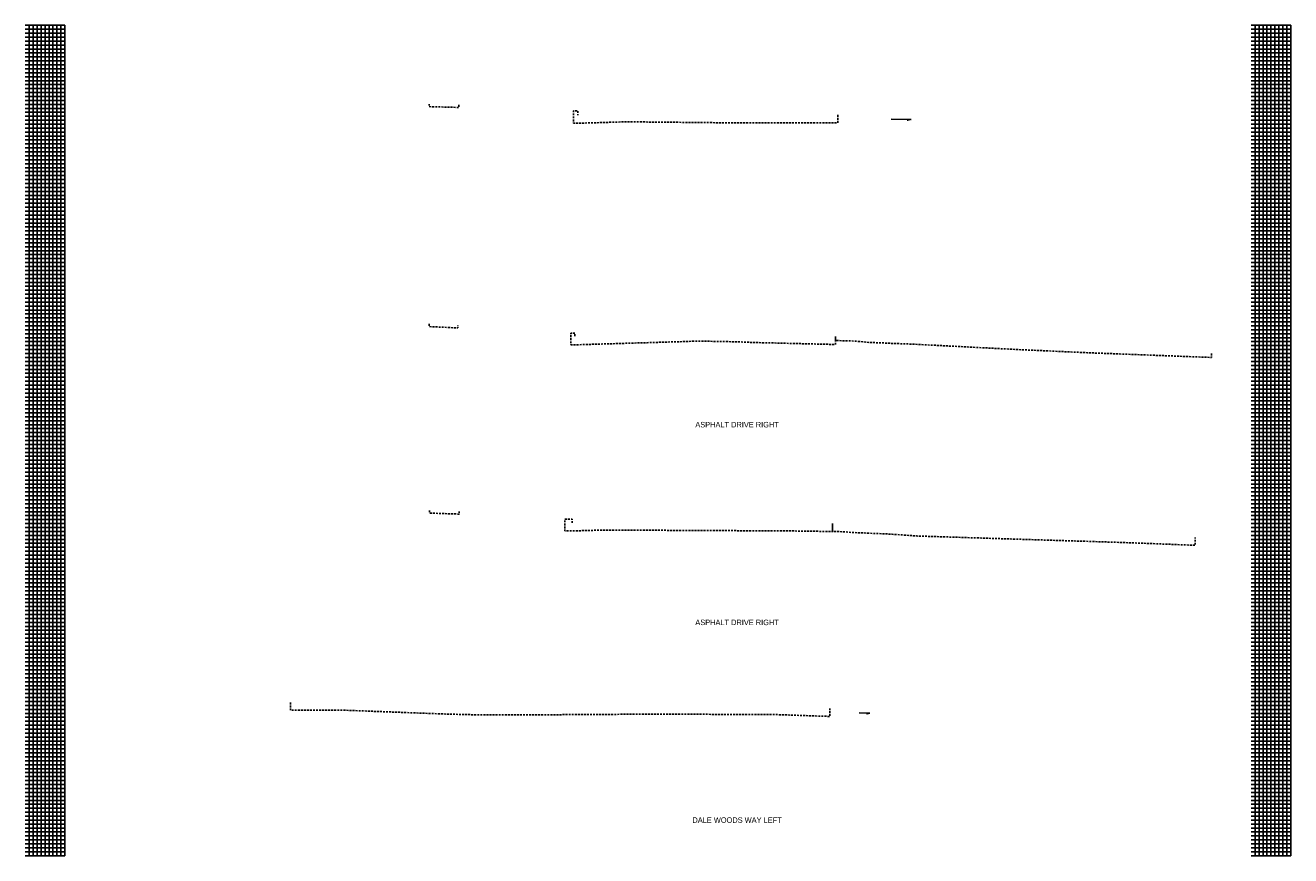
# Model space of a CAD drawing. Header units: feet. Extents: x -492 to 1379366, y 23 to 461004.
# Tile 17 of 19: x 1377690 to 1377850, y 457566 to 457671. Entities that reach past the tile are written whole.
import ezdxf

# ---------------------------------------------------------------- set-up
doc = ezdxf.new("R2010")
doc.units = ezdxf.units.FT
doc.header["$LTSCALE"] = 3.5
doc.header["$MEASUREMENT"] = 0
doc.linetypes.add('OhDOT_USTN2', pattern=[0.11, 0.069, -0.041])
for name, color, linetype in [('SH_Major_Grid_Line', 254, 'Continuous'), ('SH_Minor_Grid_Line', 247, 'Continuous'), ('XS_P_Curb', 6, 'Continuous'), ('XS_P_Finished_Grade', 3, 'Continuous'), ('XS_P_Text_Info', 7, 'Continuous'), ('XS_X_Ground_Line', 180, 'OhDOT_USTN2')]:
    doc.layers.add(name, color=color, linetype=linetype)
doc.styles.add('Slanted-Normal', font='font31.shx', dxfattribs={"height": 0.1})

msp = doc.modelspace()

# ---------------------------------------------------------------- linework, layer by layer
at = {"layer": 'SH_Major_Grid_Line', "color": 1}
for p, q in [((1377690.03, 457671.38), (1377695.03, 457671.38)), ((1377695.03, 457671.38), (1377695.03, 457566.38)), ((1377845.03, 457671.38), (1377850.03, 457671.38)), ((1377850.03, 457671.38), (1377850.03, 457566.38)), ((1377690.03, 457666.38), (1377695.03, 457666.38)), ((1377845.03, 457666.38), (1377850.03, 457666.38)), ((1377690.03, 457661.38), (1377695.03, 457661.38)), ((1377845.03, 457661.38), (1377850.03, 457661.38)), ((1377690.03, 457656.38), (1377695.03, 457656.38)), ((1377845.03, 457656.38), (1377850.03, 457656.38)), ((1377690.03, 457651.38), (1377695.03, 457651.38)), ((1377845.03, 457651.38), (1377850.03, 457651.38)), ((1377690.03, 457646.38), (1377695.03, 457646.38)), ((1377845.03, 457646.38), (1377850.03, 457646.38)), ((1377690.03, 457641.38), (1377695.03, 457641.38)), ((1377845.03, 457641.38), (1377850.03, 457641.38)), ((1377690.03, 457636.38), (1377695.03, 457636.38)), ((1377845.03, 457636.38), (1377850.03, 457636.38)), ((1377690.03, 457631.38), (1377695.03, 457631.38)), ((1377845.03, 457631.38), (1377850.03, 457631.38)), ((1377690.03, 457626.38), (1377695.03, 457626.38)), ((1377845.03, 457626.38), (1377850.03, 457626.38)), ((1377690.03, 457621.38), (1377695.03, 457621.38)), ((1377845.03, 457621.38), (1377850.03, 457621.38)), ((1377690.03, 457616.38), (1377695.03, 457616.38)), ((1377845.03, 457616.38), (1377850.03, 457616.38)), ((1377690.03, 457611.38), (1377695.03, 457611.38)), ((1377845.03, 457611.38), (1377850.03, 457611.38)), ((1377690.03, 457606.38), (1377695.03, 457606.38)), ((1377845.03, 457606.38), (1377850.03, 457606.38)), ((1377690.03, 457601.38), (1377695.03, 457601.38)), ((1377845.03, 457601.38), (1377850.03, 457601.38)), ((1377690.03, 457596.38), (1377695.03, 457596.38)), ((1377845.03, 457596.38), (1377850.03, 457596.38)), ((1377690.03, 457591.38), (1377695.03, 457591.38)), ((1377845.03, 457591.38), (1377850.03, 457591.38)), ((1377690.03, 457586.38), (1377695.03, 457586.38)), ((1377845.03, 457586.38), (1377850.03, 457586.38)), ((1377690.03, 457581.38), (1377695.03, 457581.38)), ((1377845.03, 457581.38), (1377850.03, 457581.38)), ((1377690.03, 457576.38), (1377695.03, 457576.38)), ((1377845.03, 457576.38), (1377850.03, 457576.38)), ((1377690.03, 457571.38), (1377695.03, 457571.38)), ((1377845.03, 457571.38), (1377850.03, 457571.38)), ((1377690.03, 457566.38), (1377695.03, 457566.38)), ((1377845.03, 457566.38), (1377850.03, 457566.38))]:
    msp.add_line(p, q, dxfattribs=at)
at = {"layer": 'SH_Minor_Grid_Line', "color": 254}
for p, q in [((1377690.03, 457670.88), (1377695.03, 457670.88)), ((1377690.03, 457670.38), (1377695.03, 457670.38)), ((1377690.53, 457671.38), (1377690.53, 457566.38)), ((1377691.03, 457671.38), (1377691.03, 457566.38)), ((1377691.53, 457671.38), (1377691.53, 457566.38)), ((1377692.03, 457671.38), (1377692.03, 457566.38)), ((1377692.53, 457671.38), (1377692.53, 457566.38)), ((1377693.03, 457671.38), (1377693.03, 457566.38)), ((1377693.53, 457671.38), (1377693.53, 457566.38)), ((1377694.03, 457671.38), (1377694.03, 457566.38)), ((1377694.53, 457671.38), (1377694.53, 457566.38)), ((1377845.03, 457670.88), (1377850.03, 457670.88)), ((1377845.03, 457670.38), (1377850.03, 457670.38)), ((1377845.53, 457671.38), (1377845.53, 457566.38)), ((1377846.03, 457671.38), (1377846.03, 457566.38)), ((1377846.53, 457671.38), (1377846.53, 457566.38)), ((1377847.03, 457671.38), (1377847.03, 457566.38)), ((1377847.53, 457671.38), (1377847.53, 457566.38)), ((1377848.03, 457671.38), (1377848.03, 457566.38)), ((1377848.53, 457671.38), (1377848.53, 457566.38)), ((1377849.03, 457671.38), (1377849.03, 457566.38)), ((1377849.53, 457671.38), (1377849.53, 457566.38)), ((1377690.03, 457669.88), (1377695.03, 457669.88)), ((1377690.03, 457669.38), (1377695.03, 457669.38)), ((1377690.03, 457668.88), (1377695.03, 457668.88)), ((1377845.03, 457669.88), (1377850.03, 457669.88)), ((1377845.03, 457669.38), (1377850.03, 457669.38)), ((1377845.03, 457668.88), (1377850.03, 457668.88)), ((1377690.03, 457668.38), (1377695.03, 457668.38)), ((1377690.03, 457667.88), (1377695.03, 457667.88)), ((1377690.03, 457667.38), (1377695.03, 457667.38)), ((1377845.03, 457668.38), (1377850.03, 457668.38)), ((1377845.03, 457667.88), (1377850.03, 457667.88)), ((1377845.03, 457667.38), (1377850.03, 457667.38)), ((1377690.03, 457666.88), (1377695.03, 457666.88)), ((1377690.03, 457665.88), (1377695.03, 457665.88)), ((1377690.03, 457665.38), (1377695.03, 457665.38)), ((1377845.03, 457666.88), (1377850.03, 457666.88)), ((1377845.03, 457665.88), (1377850.03, 457665.88)), ((1377845.03, 457665.38), (1377850.03, 457665.38)), ((1377690.03, 457664.88), (1377695.03, 457664.88)), ((1377690.03, 457664.38), (1377695.03, 457664.38)), ((1377690.03, 457663.88), (1377695.03, 457663.88)), ((1377845.03, 457664.88), (1377850.03, 457664.88)), ((1377845.03, 457664.38), (1377850.03, 457664.38)), ((1377845.03, 457663.88), (1377850.03, 457663.88)), ((1377690.03, 457663.38), (1377695.03, 457663.38)), ((1377690.03, 457662.88), (1377695.03, 457662.88)), ((1377690.03, 457662.38), (1377695.03, 457662.38)), ((1377845.03, 457663.38), (1377850.03, 457663.38)), ((1377845.03, 457662.88), (1377850.03, 457662.88)), ((1377845.03, 457662.38), (1377850.03, 457662.38)), ((1377690.03, 457661.88), (1377695.03, 457661.88)), ((1377690.03, 457660.88), (1377695.03, 457660.88)), ((1377845.03, 457661.88), (1377850.03, 457661.88)), ((1377845.03, 457660.88), (1377850.03, 457660.88)), ((1377690.03, 457660.38), (1377695.03, 457660.38)), ((1377690.03, 457659.88), (1377695.03, 457659.88)), ((1377690.03, 457659.38), (1377695.03, 457659.38)), ((1377845.03, 457660.38), (1377850.03, 457660.38)), ((1377845.03, 457659.88), (1377850.03, 457659.88)), ((1377845.03, 457659.38), (1377850.03, 457659.38)), ((1377690.03, 457658.88), (1377695.03, 457658.88)), ((1377690.03, 457658.38), (1377695.03, 457658.38)), ((1377690.03, 457657.88), (1377695.03, 457657.88)), ((1377690.03, 457657.38), (1377695.03, 457657.38)), ((1377845.03, 457658.88), (1377850.03, 457658.88)), ((1377845.03, 457658.38), (1377850.03, 457658.38)), ((1377845.03, 457657.88), (1377850.03, 457657.88)), ((1377845.03, 457657.38), (1377850.03, 457657.38)), ((1377690.03, 457656.88), (1377695.03, 457656.88)), ((1377690.03, 457655.88), (1377695.03, 457655.88)), ((1377845.03, 457656.88), (1377850.03, 457656.88)), ((1377845.03, 457655.88), (1377850.03, 457655.88)), ((1377690.03, 457655.38), (1377695.03, 457655.38)), ((1377690.03, 457654.88), (1377695.03, 457654.88)), ((1377690.03, 457654.38), (1377695.03, 457654.38)), ((1377845.03, 457655.38), (1377850.03, 457655.38)), ((1377845.03, 457654.88), (1377850.03, 457654.88)), ((1377845.03, 457654.38), (1377850.03, 457654.38)), ((1377690.03, 457653.88), (1377695.03, 457653.88)), ((1377690.03, 457653.38), (1377695.03, 457653.38)), ((1377690.03, 457652.88), (1377695.03, 457652.88)), ((1377845.03, 457653.88), (1377850.03, 457653.88)), ((1377845.03, 457653.38), (1377850.03, 457653.38)), ((1377845.03, 457652.88), (1377850.03, 457652.88)), ((1377690.03, 457652.38), (1377695.03, 457652.38)), ((1377690.03, 457651.88), (1377695.03, 457651.88)), ((1377845.03, 457652.38), (1377850.03, 457652.38)), ((1377845.03, 457651.88), (1377850.03, 457651.88)), ((1377690.03, 457650.88), (1377695.03, 457650.88)), ((1377690.03, 457650.38), (1377695.03, 457650.38)), ((1377690.03, 457649.88), (1377695.03, 457649.88)), ((1377690.03, 457649.38), (1377695.03, 457649.38)), ((1377845.03, 457650.88), (1377850.03, 457650.88)), ((1377845.03, 457650.38), (1377850.03, 457650.38)), ((1377845.03, 457649.88), (1377850.03, 457649.88)), ((1377845.03, 457649.38), (1377850.03, 457649.38)), ((1377690.03, 457648.88), (1377695.03, 457648.88)), ((1377690.03, 457648.38), (1377695.03, 457648.38)), ((1377690.03, 457647.88), (1377695.03, 457647.88)), ((1377845.03, 457648.88), (1377850.03, 457648.88)), ((1377845.03, 457648.38), (1377850.03, 457648.38)), ((1377845.03, 457647.88), (1377850.03, 457647.88)), ((1377690.03, 457647.38), (1377695.03, 457647.38)), ((1377690.03, 457646.88), (1377695.03, 457646.88)), ((1377845.03, 457647.38), (1377850.03, 457647.38)), ((1377845.03, 457646.88), (1377850.03, 457646.88)), ((1377690.03, 457645.88), (1377695.03, 457645.88)), ((1377690.03, 457645.38), (1377695.03, 457645.38)), ((1377690.03, 457644.88), (1377695.03, 457644.88)), ((1377845.03, 457645.88), (1377850.03, 457645.88)), ((1377845.03, 457645.38), (1377850.03, 457645.38)), ((1377845.03, 457644.88), (1377850.03, 457644.88)), ((1377690.03, 457644.38), (1377695.03, 457644.38)), ((1377690.03, 457643.88), (1377695.03, 457643.88)), ((1377690.03, 457643.38), (1377695.03, 457643.38)), ((1377845.03, 457644.38), (1377850.03, 457644.38)), ((1377845.03, 457643.88), (1377850.03, 457643.88)), ((1377845.03, 457643.38), (1377850.03, 457643.38)), ((1377690.03, 457642.88), (1377695.03, 457642.88)), ((1377690.03, 457642.38), (1377695.03, 457642.38)), ((1377690.03, 457641.88), (1377695.03, 457641.88)), ((1377845.03, 457642.88), (1377850.03, 457642.88)), ((1377845.03, 457642.38), (1377850.03, 457642.38)), ((1377845.03, 457641.88), (1377850.03, 457641.88)), ((1377690.03, 457640.88), (1377695.03, 457640.88)), ((1377690.03, 457640.38), (1377695.03, 457640.38)), ((1377690.03, 457639.88), (1377695.03, 457639.88)), ((1377845.03, 457640.88), (1377850.03, 457640.88)), ((1377845.03, 457640.38), (1377850.03, 457640.38)), ((1377845.03, 457639.88), (1377850.03, 457639.88)), ((1377690.03, 457639.38), (1377695.03, 457639.38)), ((1377690.03, 457638.88), (1377695.03, 457638.88)), ((1377690.03, 457638.38), (1377695.03, 457638.38)), ((1377845.03, 457639.38), (1377850.03, 457639.38)), ((1377845.03, 457638.88), (1377850.03, 457638.88)), ((1377845.03, 457638.38), (1377850.03, 457638.38)), ((1377690.03, 457637.88), (1377695.03, 457637.88)), ((1377690.03, 457637.38), (1377695.03, 457637.38)), ((1377690.03, 457636.88), (1377695.03, 457636.88)), ((1377845.03, 457637.88), (1377850.03, 457637.88)), ((1377845.03, 457637.38), (1377850.03, 457637.38)), ((1377845.03, 457636.88), (1377850.03, 457636.88)), ((1377690.03, 457635.88), (1377695.03, 457635.88)), ((1377690.03, 457635.38), (1377695.03, 457635.38)), ((1377845.03, 457635.88), (1377850.03, 457635.88)), ((1377845.03, 457635.38), (1377850.03, 457635.38)), ((1377690.03, 457634.88), (1377695.03, 457634.88)), ((1377690.03, 457634.38), (1377695.03, 457634.38)), ((1377690.03, 457633.88), (1377695.03, 457633.88)), ((1377690.03, 457633.38), (1377695.03, 457633.38)), ((1377845.03, 457634.88), (1377850.03, 457634.88)), ((1377845.03, 457634.38), (1377850.03, 457634.38)), ((1377845.03, 457633.88), (1377850.03, 457633.88)), ((1377845.03, 457633.38), (1377850.03, 457633.38)), ((1377690.03, 457632.88), (1377695.03, 457632.88)), ((1377690.03, 457632.38), (1377695.03, 457632.38)), ((1377690.03, 457631.88), (1377695.03, 457631.88)), ((1377845.03, 457632.88), (1377850.03, 457632.88)), ((1377845.03, 457632.38), (1377850.03, 457632.38)), ((1377845.03, 457631.88), (1377850.03, 457631.88)), ((1377690.03, 457630.88), (1377695.03, 457630.88)), ((1377690.03, 457630.38), (1377695.03, 457630.38)), ((1377845.03, 457630.88), (1377850.03, 457630.88)), ((1377845.03, 457630.38), (1377850.03, 457630.38)), ((1377690.03, 457629.88), (1377695.03, 457629.88)), ((1377690.03, 457629.38), (1377695.03, 457629.38)), ((1377690.03, 457628.88), (1377695.03, 457628.88)), ((1377845.03, 457629.88), (1377850.03, 457629.88)), ((1377845.03, 457629.38), (1377850.03, 457629.38)), ((1377845.03, 457628.88), (1377850.03, 457628.88)), ((1377690.03, 457628.38), (1377695.03, 457628.38)), ((1377690.03, 457627.88), (1377695.03, 457627.88)), ((1377690.03, 457627.38), (1377695.03, 457627.38)), ((1377845.03, 457628.38), (1377850.03, 457628.38)), ((1377845.03, 457627.88), (1377850.03, 457627.88)), ((1377845.03, 457627.38), (1377850.03, 457627.38)), ((1377690.03, 457626.88), (1377695.03, 457626.88)), ((1377690.03, 457625.88), (1377695.03, 457625.88)), ((1377690.03, 457625.38), (1377695.03, 457625.38)), ((1377845.03, 457626.88), (1377850.03, 457626.88)), ((1377845.03, 457625.88), (1377850.03, 457625.88)), ((1377845.03, 457625.38), (1377850.03, 457625.38)), ((1377690.03, 457624.88), (1377695.03, 457624.88)), ((1377690.03, 457624.38), (1377695.03, 457624.38)), ((1377690.03, 457623.88), (1377695.03, 457623.88)), ((1377845.03, 457624.88), (1377850.03, 457624.88)), ((1377845.03, 457624.38), (1377850.03, 457624.38)), ((1377845.03, 457623.88), (1377850.03, 457623.88)), ((1377690.03, 457623.38), (1377695.03, 457623.38)), ((1377690.03, 457622.88), (1377695.03, 457622.88)), ((1377690.03, 457622.38), (1377695.03, 457622.38)), ((1377845.03, 457623.38), (1377850.03, 457623.38)), ((1377845.03, 457622.88), (1377850.03, 457622.88)), ((1377845.03, 457622.38), (1377850.03, 457622.38)), ((1377690.03, 457621.88), (1377695.03, 457621.88)), ((1377690.03, 457620.88), (1377695.03, 457620.88)), ((1377845.03, 457621.88), (1377850.03, 457621.88)), ((1377845.03, 457620.88), (1377850.03, 457620.88)), ((1377690.03, 457620.38), (1377695.03, 457620.38)), ((1377690.03, 457619.88), (1377695.03, 457619.88)), ((1377690.03, 457619.38), (1377695.03, 457619.38)), ((1377845.03, 457620.38), (1377850.03, 457620.38)), ((1377845.03, 457619.88), (1377850.03, 457619.88)), ((1377845.03, 457619.38), (1377850.03, 457619.38)), ((1377690.03, 457618.88), (1377695.03, 457618.88)), ((1377690.03, 457618.38), (1377695.03, 457618.38)), ((1377690.03, 457617.88), (1377695.03, 457617.88)), ((1377690.03, 457617.38), (1377695.03, 457617.38)), ((1377845.03, 457618.88), (1377850.03, 457618.88)), ((1377845.03, 457618.38), (1377850.03, 457618.38)), ((1377845.03, 457617.88), (1377850.03, 457617.88)), ((1377845.03, 457617.38), (1377850.03, 457617.38)), ((1377690.03, 457616.88), (1377695.03, 457616.88)), ((1377690.03, 457615.88), (1377695.03, 457615.88)), ((1377845.03, 457616.88), (1377850.03, 457616.88)), ((1377845.03, 457615.88), (1377850.03, 457615.88)), ((1377690.03, 457615.38), (1377695.03, 457615.38)), ((1377690.03, 457614.88), (1377695.03, 457614.88)), ((1377690.03, 457614.38), (1377695.03, 457614.38)), ((1377845.03, 457615.38), (1377850.03, 457615.38)), ((1377845.03, 457614.88), (1377850.03, 457614.88)), ((1377845.03, 457614.38), (1377850.03, 457614.38)), ((1377690.03, 457613.88), (1377695.03, 457613.88)), ((1377690.03, 457613.38), (1377695.03, 457613.38)), ((1377690.03, 457612.88), (1377695.03, 457612.88)), ((1377845.03, 457613.88), (1377850.03, 457613.88)), ((1377845.03, 457613.38), (1377850.03, 457613.38)), ((1377845.03, 457612.88), (1377850.03, 457612.88)), ((1377690.03, 457612.38), (1377695.03, 457612.38)), ((1377690.03, 457611.88), (1377695.03, 457611.88)), ((1377845.03, 457612.38), (1377850.03, 457612.38)), ((1377845.03, 457611.88), (1377850.03, 457611.88)), ((1377690.03, 457610.88), (1377695.03, 457610.88)), ((1377690.03, 457610.38), (1377695.03, 457610.38)), ((1377690.03, 457609.88), (1377695.03, 457609.88)), ((1377690.03, 457609.38), (1377695.03, 457609.38)), ((1377845.03, 457610.88), (1377850.03, 457610.88)), ((1377845.03, 457610.38), (1377850.03, 457610.38)), ((1377845.03, 457609.88), (1377850.03, 457609.88)), ((1377845.03, 457609.38), (1377850.03, 457609.38)), ((1377690.03, 457608.88), (1377695.03, 457608.88)), ((1377690.03, 457608.38), (1377695.03, 457608.38)), ((1377690.03, 457607.88), (1377695.03, 457607.88)), ((1377845.03, 457608.88), (1377850.03, 457608.88)), ((1377845.03, 457608.38), (1377850.03, 457608.38)), ((1377845.03, 457607.88), (1377850.03, 457607.88)), ((1377690.03, 457607.38), (1377695.03, 457607.38)), ((1377690.03, 457606.88), (1377695.03, 457606.88)), ((1377845.03, 457607.38), (1377850.03, 457607.38)), ((1377845.03, 457606.88), (1377850.03, 457606.88)), ((1377690.03, 457605.88), (1377695.03, 457605.88)), ((1377690.03, 457605.38), (1377695.03, 457605.38)), ((1377690.03, 457604.88), (1377695.03, 457604.88)), ((1377845.03, 457605.88), (1377850.03, 457605.88)), ((1377845.03, 457605.38), (1377850.03, 457605.38)), ((1377845.03, 457604.88), (1377850.03, 457604.88)), ((1377690.03, 457604.38), (1377695.03, 457604.38)), ((1377690.03, 457603.88), (1377695.03, 457603.88)), ((1377690.03, 457603.38), (1377695.03, 457603.38)), ((1377845.03, 457604.38), (1377850.03, 457604.38)), ((1377845.03, 457603.88), (1377850.03, 457603.88)), ((1377845.03, 457603.38), (1377850.03, 457603.38)), ((1377690.03, 457602.88), (1377695.03, 457602.88)), ((1377690.03, 457602.38), (1377695.03, 457602.38)), ((1377690.03, 457601.88), (1377695.03, 457601.88)), ((1377845.03, 457602.88), (1377850.03, 457602.88)), ((1377845.03, 457602.38), (1377850.03, 457602.38)), ((1377845.03, 457601.88), (1377850.03, 457601.88)), ((1377690.03, 457600.88), (1377695.03, 457600.88)), ((1377690.03, 457600.38), (1377695.03, 457600.38)), ((1377690.03, 457599.88), (1377695.03, 457599.88)), ((1377845.03, 457600.88), (1377850.03, 457600.88)), ((1377845.03, 457600.38), (1377850.03, 457600.38)), ((1377845.03, 457599.88), (1377850.03, 457599.88)), ((1377690.03, 457599.38), (1377695.03, 457599.38)), ((1377690.03, 457598.88), (1377695.03, 457598.88)), ((1377690.03, 457598.38), (1377695.03, 457598.38)), ((1377845.03, 457599.38), (1377850.03, 457599.38)), ((1377845.03, 457598.88), (1377850.03, 457598.88)), ((1377845.03, 457598.38), (1377850.03, 457598.38)), ((1377690.03, 457597.88), (1377695.03, 457597.88)), ((1377690.03, 457597.38), (1377695.03, 457597.38)), ((1377690.03, 457596.88), (1377695.03, 457596.88)), ((1377845.03, 457597.88), (1377850.03, 457597.88)), ((1377845.03, 457597.38), (1377850.03, 457597.38)), ((1377845.03, 457596.88), (1377850.03, 457596.88)), ((1377690.03, 457595.88), (1377695.03, 457595.88)), ((1377690.03, 457595.38), (1377695.03, 457595.38)), ((1377845.03, 457595.88), (1377850.03, 457595.88)), ((1377845.03, 457595.38), (1377850.03, 457595.38)), ((1377690.03, 457594.88), (1377695.03, 457594.88)), ((1377690.03, 457594.38), (1377695.03, 457594.38)), ((1377690.03, 457593.88), (1377695.03, 457593.88)), ((1377690.03, 457593.38), (1377695.03, 457593.38)), ((1377845.03, 457594.88), (1377850.03, 457594.88)), ((1377845.03, 457594.38), (1377850.03, 457594.38)), ((1377845.03, 457593.88), (1377850.03, 457593.88)), ((1377845.03, 457593.38), (1377850.03, 457593.38)), ((1377690.03, 457592.88), (1377695.03, 457592.88)), ((1377690.03, 457592.38), (1377695.03, 457592.38)), ((1377690.03, 457591.88), (1377695.03, 457591.88)), ((1377845.03, 457592.88), (1377850.03, 457592.88)), ((1377845.03, 457592.38), (1377850.03, 457592.38)), ((1377845.03, 457591.88), (1377850.03, 457591.88)), ((1377690.03, 457590.88), (1377695.03, 457590.88)), ((1377690.03, 457590.38), (1377695.03, 457590.38)), ((1377845.03, 457590.88), (1377850.03, 457590.88)), ((1377845.03, 457590.38), (1377850.03, 457590.38)), ((1377690.03, 457589.88), (1377695.03, 457589.88)), ((1377690.03, 457589.38), (1377695.03, 457589.38)), ((1377690.03, 457588.88), (1377695.03, 457588.88)), ((1377845.03, 457589.88), (1377850.03, 457589.88)), ((1377845.03, 457589.38), (1377850.03, 457589.38)), ((1377845.03, 457588.88), (1377850.03, 457588.88)), ((1377690.03, 457588.38), (1377695.03, 457588.38)), ((1377690.03, 457587.88), (1377695.03, 457587.88)), ((1377690.03, 457587.38), (1377695.03, 457587.38)), ((1377845.03, 457588.38), (1377850.03, 457588.38)), ((1377845.03, 457587.88), (1377850.03, 457587.88)), ((1377845.03, 457587.38), (1377850.03, 457587.38)), ((1377690.03, 457586.88), (1377695.03, 457586.88)), ((1377690.03, 457585.88), (1377695.03, 457585.88)), ((1377690.03, 457585.38), (1377695.03, 457585.38)), ((1377845.03, 457586.88), (1377850.03, 457586.88)), ((1377845.03, 457585.88), (1377850.03, 457585.88)), ((1377845.03, 457585.38), (1377850.03, 457585.38)), ((1377690.03, 457584.88), (1377695.03, 457584.88)), ((1377690.03, 457584.38), (1377695.03, 457584.38)), ((1377690.03, 457583.88), (1377695.03, 457583.88)), ((1377845.03, 457584.88), (1377850.03, 457584.88)), ((1377845.03, 457584.38), (1377850.03, 457584.38)), ((1377845.03, 457583.88), (1377850.03, 457583.88)), ((1377690.03, 457583.38), (1377695.03, 457583.38)), ((1377690.03, 457582.88), (1377695.03, 457582.88)), ((1377690.03, 457582.38), (1377695.03, 457582.38)), ((1377845.03, 457583.38), (1377850.03, 457583.38)), ((1377845.03, 457582.88), (1377850.03, 457582.88)), ((1377845.03, 457582.38), (1377850.03, 457582.38)), ((1377690.03, 457581.88), (1377695.03, 457581.88)), ((1377690.03, 457580.88), (1377695.03, 457580.88)), ((1377845.03, 457581.88), (1377850.03, 457581.88)), ((1377845.03, 457580.88), (1377850.03, 457580.88)), ((1377690.03, 457580.38), (1377695.03, 457580.38)), ((1377690.03, 457579.88), (1377695.03, 457579.88)), ((1377690.03, 457579.38), (1377695.03, 457579.38)), ((1377845.03, 457580.38), (1377850.03, 457580.38)), ((1377845.03, 457579.88), (1377850.03, 457579.88)), ((1377845.03, 457579.38), (1377850.03, 457579.38)), ((1377690.03, 457578.88), (1377695.03, 457578.88)), ((1377690.03, 457578.38), (1377695.03, 457578.38)), ((1377690.03, 457577.88), (1377695.03, 457577.88)), ((1377690.03, 457577.38), (1377695.03, 457577.38)), ((1377845.03, 457578.88), (1377850.03, 457578.88)), ((1377845.03, 457578.38), (1377850.03, 457578.38)), ((1377845.03, 457577.88), (1377850.03, 457577.88)), ((1377845.03, 457577.38), (1377850.03, 457577.38)), ((1377690.03, 457576.88), (1377695.03, 457576.88)), ((1377690.03, 457575.88), (1377695.03, 457575.88)), ((1377845.03, 457576.88), (1377850.03, 457576.88)), ((1377845.03, 457575.88), (1377850.03, 457575.88)), ((1377690.03, 457575.38), (1377695.03, 457575.38)), ((1377690.03, 457574.88), (1377695.03, 457574.88)), ((1377690.03, 457574.38), (1377695.03, 457574.38)), ((1377845.03, 457575.38), (1377850.03, 457575.38)), ((1377845.03, 457574.88), (1377850.03, 457574.88)), ((1377845.03, 457574.38), (1377850.03, 457574.38)), ((1377690.03, 457573.88), (1377695.03, 457573.88)), ((1377690.03, 457573.38), (1377695.03, 457573.38)), ((1377690.03, 457572.88), (1377695.03, 457572.88)), ((1377845.03, 457573.88), (1377850.03, 457573.88)), ((1377845.03, 457573.38), (1377850.03, 457573.38)), ((1377845.03, 457572.88), (1377850.03, 457572.88)), ((1377690.03, 457572.38), (1377695.03, 457572.38)), ((1377690.03, 457571.88), (1377695.03, 457571.88)), ((1377845.03, 457572.38), (1377850.03, 457572.38)), ((1377845.03, 457571.88), (1377850.03, 457571.88)), ((1377690.03, 457570.88), (1377695.03, 457570.88)), ((1377690.03, 457570.38), (1377695.03, 457570.38)), ((1377690.03, 457569.88), (1377695.03, 457569.88)), ((1377690.03, 457569.38), (1377695.03, 457569.38)), ((1377845.03, 457570.88), (1377850.03, 457570.88)), ((1377845.03, 457570.38), (1377850.03, 457570.38)), ((1377845.03, 457569.88), (1377850.03, 457569.88)), ((1377845.03, 457569.38), (1377850.03, 457569.38)), ((1377690.03, 457568.88), (1377695.03, 457568.88)), ((1377690.03, 457568.38), (1377695.03, 457568.38)), ((1377690.03, 457567.88), (1377695.03, 457567.88)), ((1377845.03, 457568.88), (1377850.03, 457568.88)), ((1377845.03, 457568.38), (1377850.03, 457568.38)), ((1377845.03, 457567.88), (1377850.03, 457567.88)), ((1377690.03, 457567.38), (1377695.03, 457567.38)), ((1377690.03, 457566.88), (1377695.03, 457566.88)), ((1377845.03, 457567.38), (1377850.03, 457567.38)), ((1377845.03, 457566.88), (1377850.03, 457566.88))]:
    msp.add_line(p, q, dxfattribs=at)
at = {"layer": 'XS_P_Curb', "flags": 128}
for points in [[(1377799.51, 457659.53), (1377802.03, 457659.48)], [(1377795.48, 457584.43), (1377796.83, 457584.4)]]:
    msp.add_lwpolyline(points, dxfattribs=at)
at = {"layer": 'XS_P_Text_Info', "const_width": 0.15, "flags": 128}
for points in [[(1377801.51, 457659.35), (1377802.03, 457659.48)], [(1377796.39, 457584.29), (1377796.83, 457584.4)]]:
    msp.add_lwpolyline(points, dxfattribs=at)
at = {"layer": 'XS_X_Ground_Line', "flags": 128}
for points in [[(1377744.86, 457661.33), (1377744.86, 457660.99), (1377741.09, 457661.1), (1377741.09, 457661.43)], [(1377792.76, 457660.06), (1377792.76, 457659.06), (1377783.05, 457659.06), (1377781.67, 457659.03), (1377780.03, 457659.04), (1377766.13, 457659.18), (1377759.91, 457659), (1377759.35, 457659), (1377759.35, 457660.57), (1377759.91, 457660.57), (1377759.91, 457660)], [(1377741.09, 457633.62), (1377741.09, 457633.29), (1377744.7, 457633.11), (1377744.7, 457633.44)], [(1377792.47, 457632.02), (1377792.47, 457631.02), (1377781.93, 457631.28), (1377780.99, 457631.33), (1377780.23, 457631.35), (1377780.03, 457631.36), (1377775.17, 457631.45), (1377768.64, 457631.25), (1377759.52, 457630.98), (1377759.03, 457630.98), (1377759.03, 457632.47), (1377759.52, 457632.47), (1377759.52, 457631.98)], [(1377840.03, 457629.88), (1377840.03, 457629.38), (1377824.35, 457629.98), (1377815.37, 457630.39), (1377813.03, 457630.51), (1377802.37, 457631.06), (1377800.98, 457631.11), (1377799.43, 457631.17), (1377798.55, 457631.22), (1377797.25, 457631.26), (1377796.39, 457631.31), (1377795.3, 457631.42), (1377794.43, 457631.48), (1377792.47, 457631.52), (1377792.47, 457632.02)], [(1377741.15, 457610.04), (1377741.15, 457609.7), (1377744.87, 457609.58), (1377744.87, 457609.91)], [(1377759.18, 457608.45), (1377759.18, 457608.93), (1377758.27, 457608.93), (1377758.27, 457607.45), (1377759.18, 457607.45), (1377763.25, 457607.56), (1377780.03, 457607.48), (1377787.26, 457607.44), (1377792.11, 457607.37), (1377792.11, 457608.37)], [(1377792.11, 457608.37), (1377792.11, 457607.37), (1377793.3, 457607.35), (1377794.55, 457607.26), (1377795.45, 457607.21), (1377796.42, 457607.18), (1377797.48, 457607.12), (1377798.69, 457607.08), (1377799.62, 457607.03), (1377800.76, 457606.95), (1377800.98, 457606.94), (1377802.7, 457606.81), (1377804.2, 457606.76), (1377813.03, 457606.48), (1377826.8, 457606.05), (1377830.35, 457605.93), (1377837.96, 457605.63), (1377837.96, 457606.63)], [(1377723.55, 457585.76), (1377723.55, 457584.77), (1377729.26, 457584.8), (1377730.04, 457584.79), (1377742.4, 457584.32), (1377743.67, 457584.28), (1377746.83, 457584.2), (1377747.4, 457584.19), (1377760.57, 457584.22), (1377769.08, 457584.29), (1377780.03, 457584.24), (1377785.05, 457584.22), (1377791.77, 457583.99), (1377791.77, 457584.99)]]:
    msp.add_lwpolyline(points, dxfattribs=at)

# ---------------------------------------------------------------- texts
at = {"layer": 'XS_P_Finished_Grade', "char_height": 0.7, "attachment_point": 5, "style": 'Slanted-Normal'}
for s, insert in [('ASPHALT DRIVE RIGHT', (1377780.03, 457620.88)), ('ASPHALT DRIVE RIGHT', (1377780.03, 457595.88)), ('DALE WOODS WAY LEFT', (1377780.03, 457570.88))]:
    msp.add_mtext(s, dxfattribs=dict(at, insert=insert))

doc.saveas('drawing.dxf')
